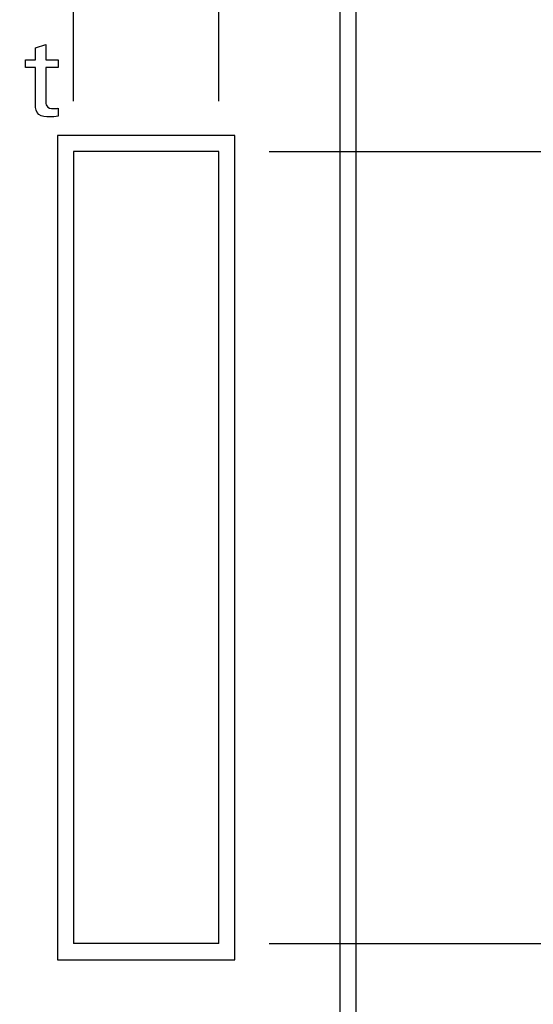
# Model space of a CAD drawing. Header units: inches. Extents: x 0 to 34, y 0 to 22.
# Tile 21 of 39: x 8.631 to 9.268, y 13.186 to 14.407. Entities that reach past the tile are written whole.
import ezdxf

# ---------------------------------------------------------------- set-up
doc = ezdxf.new("R2010")
doc.units = ezdxf.units.IN
doc.header["$LTSCALE"] = 1.87
doc.header["$MEASUREMENT"] = 0
doc.layers.get('0').update_dxf_attribs({"linetype": 'CONTINUOUS'})
doc.layers.add('DIMENSIONS', color=7, linetype='CONTINUOUS')
doc.styles.get("Standard").update_dxf_attribs({"font": 'txt', "width": 0.8})
doc.dimstyles.new('DIMSTYLE_2', dxfattribs={"dimtxt": 0.125, "dimasz": 0.18, "dimexe": 0.125, "dimexo": 0.0625, "dimgap": 0.09, "dimtad": 0, "dimtih": 1, "dimtoh": 1, "dimlfac": 0.5, "dimzin": 4, "dimdsep": 46, "dimtxsty": 'STANDARD', "dimblk": '_FILLED', "dimblk1": '_FILLED', "dimblk2": '_FILLED', "dimcen": 0.09, "dimadec": 0, "dimazin": 0, "dimtp": 0.001, "dimtm": 0.001, "dimtfac": 1, "dimtofl": 0, "dimtmove": 0, "dimatfit": 3, "dimldrblk": '_FILLED', "dimfxl": 1, "dimtolj": 1, "dimtzin": 4, "dimarcsym": 0})

# ---------------------------------------------------------------- blocks, each defined once
blk = doc.blocks.new('*D15')
at = {"layer": 'DIMENSIONS', "color": 2, "linetype": 'CONTINUOUS'}
blk.add_line((8.9401, 14.2437), (9.7351, 14.2437), dxfattribs=at)
at = {"layer": 'DIMENSIONS', "color": 2, "linetype": 'CONTINUOUS', "insert": (9.7976, 14.3062), "char_height": 0.125, "width": 1.225, "attachment_point": 1, "line_spacing_factor": 0.9}
blk.add_mtext('4.17{\\Ftxt.shx;\\W1.000000;\\H0.125000; }[105.8]', dxfattribs=at)
blk = doc.blocks.new('_FILLED')
at = {"color": 0, "linetype": 'BYBLOCK'}
blk.add_solid([(0, 0), (-1, 0.1736), (-1, -0.1736)], dxfattribs=at)
blk = doc.blocks.new('*D16')
at = {"layer": 'DIMENSIONS', "color": 2, "linetype": 'CONTINUOUS'}
blk.add_line((8.9401, 13.2617), (9.7351, 13.2617), dxfattribs=at)
at = {"layer": 'DIMENSIONS', "color": 2, "linetype": 'CONTINUOUS', "insert": (9.7976, 13.3242), "char_height": 0.125, "width": 1.125, "attachment_point": 1, "line_spacing_factor": 0.9}
blk.add_mtext('3.68{\\Ftxt.shx;\\W1.000000;\\H0.125000; }[93.3]', dxfattribs=at)
blk = doc.blocks.new('*D30')
at = {"layer": 'DIMENSIONS', "color": 2, "linetype": 'CONTINUOUS'}
blk.add_line((8.6976, 14.3062), (8.6976, 16.4832), dxfattribs=at)
at = {"layer": 'DIMENSIONS', "color": 2, "linetype": 'CONTINUOUS', "insert": (8.6351, 16.5457), "char_height": 0.125, "width": 1.225, "attachment_point": 1, "rotation": 90, "line_spacing_factor": 0.9}
blk.add_mtext('2X .32{\\Ftxt.shx;\\W1.000000;\\H0.125000; }[8.1]', dxfattribs=at)
blk = doc.blocks.new('*D31')
at = {"layer": 'DIMENSIONS', "color": 2, "linetype": 'CONTINUOUS'}
blk.add_line((8.8776, 14.3062), (8.8776, 16.4832), dxfattribs=at)
at = {"layer": 'DIMENSIONS', "color": 2, "linetype": 'CONTINUOUS', "insert": (8.8151, 16.5457), "char_height": 0.125, "width": 1.325, "attachment_point": 1, "rotation": 90, "line_spacing_factor": 0.9}
blk.add_mtext('2X .41{\\Ftxt.shx;\\W1.000000;\\H0.125000; }[10.4]', dxfattribs=at)

msp = doc.modelspace()

# ---------------------------------------------------------------- linework, layer by layer
at = {"color": 7, "linetype": 'CONTINUOUS'}
for p, q in [((9.0476, 15.7957), (9.0476, 5.6677)), ((9.0276, 15.7357), (9.0276, 5.7277)), ((8.6776, 14.2637), (8.6776, 13.2417)), ((8.8976, 14.2637), (8.6776, 14.2637)), ((8.8976, 13.2417), (8.8976, 14.2637)), ((8.6976, 14.2437), (8.6976, 13.2617)), ((8.8776, 14.2437), (8.6976, 14.2437)), ((8.8776, 13.2617), (8.8776, 14.2437)), ((8.8776, 13.2617), (8.6976, 13.2617)), ((8.6776, 13.2417), (8.8976, 13.2417))]:
    msp.add_line(p, q, dxfattribs=at)
at = {"color": 40, "linetype": 'CONTINUOUS'}
for p, q in [((8.6501, 14.3722), (8.663, 14.3764)), ((8.6501, 14.3576), (8.6501, 14.3722)), ((8.663, 14.3764), (8.663, 14.3576)), ((8.6377, 14.3481), (8.6377, 14.3576)), ((8.6377, 14.3576), (8.6501, 14.3576)), ((8.663, 14.3576), (8.6786, 14.3576)), ((8.6786, 14.3576), (8.6786, 14.3481)), ((8.6501, 14.3481), (8.6377, 14.3481)), ((8.6501, 14.3015), (8.6501, 14.3481)), ((8.663, 14.3481), (8.663, 14.3062)), ((8.6786, 14.3481), (8.663, 14.3481)), ((8.6786, 14.2976), (8.6786, 14.2874))]:
    msp.add_line(p, q, dxfattribs=at)
for points, knots in [([(8.6678, 14.2866), (8.6632, 14.2866), (8.6528, 14.2871), (8.6501, 14.2973), (8.6501, 14.3015)], [0, 0, 0, 0, 0.522814, 1, 1, 1, 1]), ([(8.663, 14.3062), (8.663, 14.3042), (8.6632, 14.2985), (8.6694, 14.2969), (8.6723, 14.2969)], [0, 0, 0, 0, 0.407634, 1, 1, 1, 1])]:
    msp.add_open_spline(points, degree=3, knots=knots, dxfattribs=at)
for points in [[(8.6723, 14.2969), (8.6744, 14.2969), (8.6766, 14.2971), (8.6786, 14.2976)], [(8.6786, 14.2874), (8.675, 14.2868), (8.6714, 14.2866), (8.6678, 14.2866)]]:
    msp.add_open_spline(points, degree=3, dxfattribs=at)

# ---------------------------------------------------------------- dimensions: what is measured, and where the dimension line sits
at = {"layer": 'DIMENSIONS', "color": 2, "linetype": 'CONTINUOUS'}
for feature_location, picture, middle in [((8.8776, 14.3062), '*D31', (8.8776, 17.2082)), ((8.6976, 14.3062), '*D30', (8.6976, 17.1582))]:
    dim = msp.add_ordinate_dim(feature_location=feature_location, offset=(0, 2.177), dtype=1, origin=(8.0596, 14.2437), text='2X <>', dimstyle='DIMSTYLE_2', override={"dimtad": 1, "dimtih": 0, "dimtoh": 0}, dxfattribs=at)
    dim.commit()
    dim.dimension.update_dxf_attribs({"geometry": picture, "text_midpoint": middle})
for feature_location, origin, picture, middle in [((8.9401, 14.2437), (8.8776, 5.9117), '*D15', (10.4101, 14.2437)), ((8.9401330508, 13.2617042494), (8.8776330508, 5.9117042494), '*D16', (10.3601330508, 13.2617042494))]:
    dim = msp.add_ordinate_dim(feature_location=feature_location, offset=(0.795, 0), dtype=0, origin=origin, dimstyle='DIMSTYLE_2', override={"dimtad": 1, "dimtih": 0, "dimtoh": 0}, dxfattribs=at)
    dim.commit()
    dim.dimension.update_dxf_attribs({"geometry": picture, "text_midpoint": middle})

doc.saveas('drawing.dxf')
